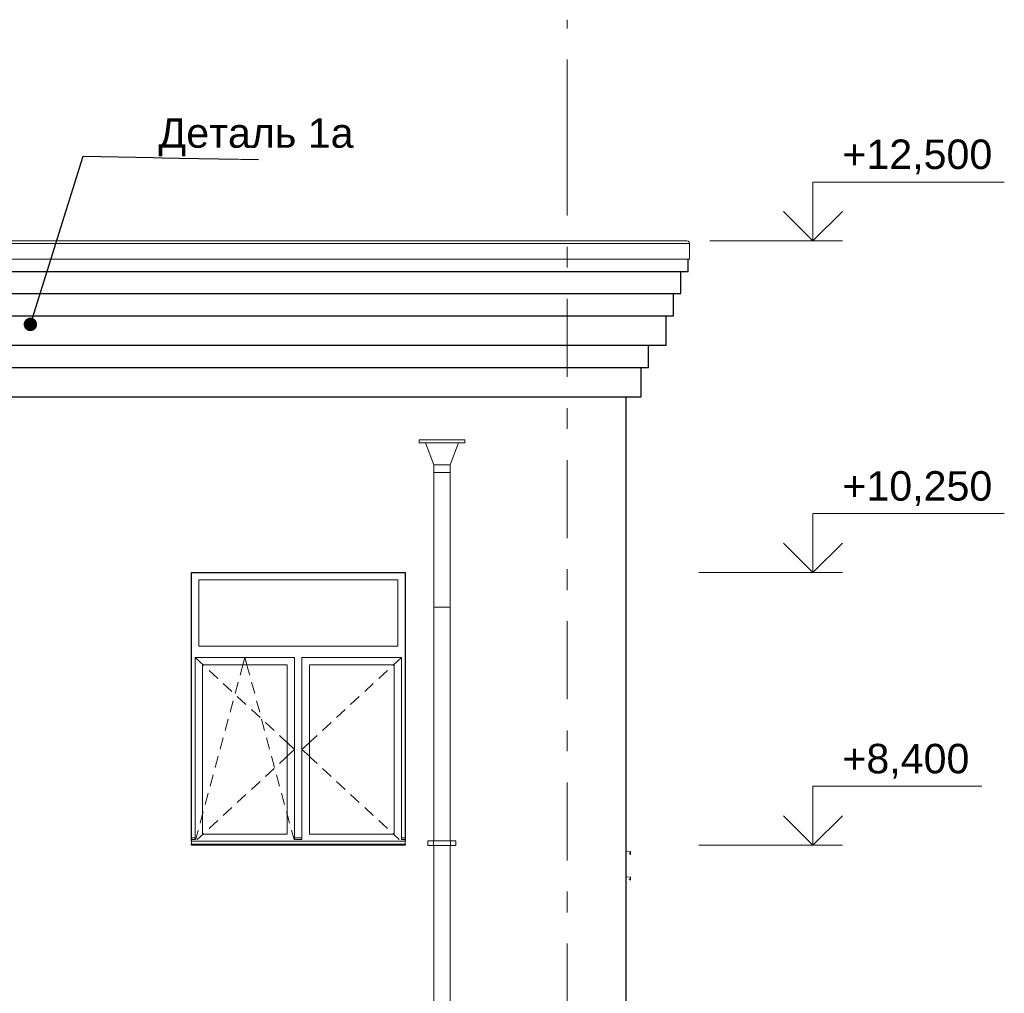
# Model space of a CAD drawing. Header units: millimetres. Extents: x -28034 to 133570, y -6180 to 17692.
# Tile 13 of 36: x 32708 to 39391, y 7396 to 14001. Entities that reach past the tile are written whole.
import ezdxf
from ezdxf.enums import TextEntityAlignment as Align

# ---------------------------------------------------------------- set-up
doc = ezdxf.new("R2010")
doc.units = ezdxf.units.MM
doc.header["$MEASUREMENT"] = 0
doc.set_wipeout_variables(frame=1)
doc.linetypes.add('Wipeout_Contour', pattern=[1000, 0, -1000])
doc.linetypes.add('Штрих-Штриховая', pattern=[1093.611073, 529.166651, -211.666656, 141.111112, -211.666656])
for name, color, linetype in [('1 Молдинги', 7, 'Continuous'), ('Конструктив - Стены Несущие', 7, 'Continuous'), ('Новый_1 ВОДОСТОК', 7, 'Continuous'), ('Новый_1_Конструктив-парапет', 7, 'Continuous'), ('Новый_Окна Archicad', 7, 'Continuous'), ('Окна Archicad', 7, 'Continuous'), ('Размер - Отметка Уровня', 7, 'Continuous'), ('Фартук парапета', 7, 'Continuous'), ('Элемент Модели - Оси', 7, 'Continuous')]:
    doc.layers.add(name, color=color, linetype=linetype)
for name, color, linetype, lineweight in [('1 Молдинги_Ном._пера__21', 7, 'Continuous', 30), ('Аннотация - Выносная Надпись.Фасад фрагмент_Ном._пера__1', 7, 'Continuous', 15), ('Конструктив - Стены Несущие_Ном._пера__21', 7, 'Continuous', 30), ('Новый_1 ВОДОСТОК_Ном._пера__141', 7, 'Continuous', 20), ('Новый_1_Конструктив-парапет_Ном._пера__21', 7, 'Continuous', 30), ('Новый_Окна Archicad_Ном._пера__1', 7, 'Continuous', 15), ('Окна Archicad_Ном._пера__1', 7, 'Continuous', 15), ('Окна Archicad_Ном._пера__21', 7, 'Continuous', 30), ('Размер - Отметка Уровня_Ном._пера__120', 7, 'Continuous', 5), ('Фартук парапета_Ном._пера__1', 7, 'Continuous', 15), ('Элемент Модели - Оси_Ном._пера__1', 7, 'Continuous', 15), ('Элемент Модели - Оси_Ном._пера__2', 8, 'Continuous', 15)]:
    doc.layers.add(name, color=color, linetype=linetype, lineweight=lineweight)
doc.styles.add('СГЕНЕРИР_СТИЛЬ_1', font='arial.ttf')
doc.dimstyles.new('СГЕНЕРИР_СТИЛЬ__2', dxfattribs={"dimtxt": 0.18, "dimasz": 182.4, "dimexe": 0.18, "dimexo": 0.0625, "dimgap": 0, "dimtad": 0, "dimtih": 1, "dimtoh": 1, "dimdec": 4, "dimzin": 0, "dimdsep": 46, "dimcen": 0.09, "dimadec": 0, "dimazin": 0, "dimtfac": 1, "dimtdec": 4, "dimtmove": 0, "dimatfit": 3, "dimldrblk": 'ARROWHEAD_11', "dimfxl": 1, "dimtolj": 1, "dimtzin": 0, "dimarcsym": 0})

# ---------------------------------------------------------------- blocks, each defined once
blk = doc.blocks.new('Элемент Разреза_16_2')
at = {"layer": 'Конструктив - Стены Несущие_Ном._пера__21', "color": 7, "linetype": 'Continuous', "lineweight": 30}
blk.add_line((36824.3, 3850), (36824.3, 7550), dxfattribs=at)
blk = doc.blocks.new('Элемент Разреза_23_2')
at = {"layer": 'Конструктив - Стены Несущие_Ном._пера__21', "color": 7, "linetype": 'Continuous', "lineweight": 30}
blk.add_line((36824.3, 7550), (36824.3, 10890), dxfattribs=at)
blk = doc.blocks.new('Элемент Разреза_28_2')
at = {"layer": 'Окна Archicad_Ном._пера__1', "color": 7, "linetype": 'Continuous', "lineweight": 15}
for p, q in [((33924.3, 10200), (33924.3, 9750)), ((35274.3, 10200), (33924.3, 10200)), ((35274.3, 9750), (35274.3, 10200)), ((33924.3, 9750), (35274.3, 9750)), ((33899.3, 9625), (33899.3, 9675)), ((33899.3, 9675), (34574.3, 9675)), ((33899.3, 9675), (33953.3, 9625)), ((33899.3, 8475), (33899.3, 9625)), ((33949.3, 9625), (33949.3, 8475)), ((34524.3, 9625), (33949.3, 9625)), ((33953.3, 9625), (33958, 9620.6)), ((34215.9, 9597.8), (34223.3, 9625)), ((34223.3, 9625), (34236.8, 9675)), ((34250.3, 9625), (34236.8, 9675)), ((34257.6, 9597.8), (34250.3, 9625)), ((34524.3, 8475), (34524.3, 9625)), ((34574.3, 9675), (34574.3, 9625)), ((34574.3, 9625), (34574.3, 8475)), ((34624.3, 9625), (34624.3, 9675)), ((34624.3, 9675), (35299.3, 9675)), ((34624.3, 8475), (34624.3, 9625)), ((34674.3, 9625), (34674.3, 8475)), ((35249.3, 9625), (34674.3, 9625)), ((35245.3, 9625), (35240.6, 9620.6)), ((35299.3, 9675), (35245.3, 9625)), ((35249.3, 8475), (35249.3, 9625)), ((35299.3, 9675), (35299.3, 9625)), ((35299.3, 9625), (35299.3, 8475)), ((33994.7, 9586.7), (34053.4, 9532.3)), ((34204.3, 9554.6), (34215.9, 9597.8)), ((34269.3, 9554.6), (34257.6, 9597.8)), ((35203.9, 9586.7), (35145.2, 9532.3)), ((34090.1, 9498.4), (34148.8, 9444)), ((34170.4, 9429), (34191.2, 9506.3)), ((34303.2, 9429), (34282.3, 9506.3)), ((35108.5, 9498.4), (35049.8, 9444)), ((34136.5, 9303.5), (34157.3, 9380.8)), ((34185.5, 9410), (34244.2, 9355.7)), ((34337.1, 9303.5), (34316.2, 9380.8)), ((35013.1, 9410), (34954.4, 9355.7)), ((34280.8, 9321.7), (34339.5, 9267.4)), ((34917.7, 9321.7), (34859, 9267.4)), ((34102.6, 9178), (34123.5, 9255.3)), ((34371, 9178), (34350.1, 9255.3)), ((34376.2, 9233.4), (34434.9, 9179)), ((34822.3, 9233.4), (34763.6, 9179)), ((34068.7, 9052.5), (34089.6, 9129.8)), ((34404.9, 9052.5), (34384, 9129.8)), ((34471.6, 9145.1), (34515.6, 9104.4)), ((34515.6, 9104.4), (34524.3, 9096.3)), ((34524.3, 9096.3), (34574.3, 9050)), ((34674.3, 9096.3), (34624.3, 9050)), ((34683, 9104.4), (34674.3, 9096.3)), ((34727, 9145.1), (34683, 9104.4)), ((34524.3, 9003.7), (34574.3, 9050)), ((34674.3, 9003.7), (34624.3, 9050)), ((34034.8, 8927), (34055.7, 9004.3)), ((34438.7, 8927), (34417.9, 9004.3)), ((34471.6, 8954.9), (34515.6, 8995.6)), ((34515.6, 8995.6), (34524.3, 9003.7)), ((34683, 8995.6), (34674.3, 9003.7)), ((34727, 8954.9), (34683, 8995.6)), ((34376.2, 8866.6), (34434.9, 8921)), ((34822.3, 8866.6), (34763.6, 8921)), ((34000.9, 8801.5), (34021.8, 8878.8)), ((34280.8, 8778.3), (34339.5, 8832.6)), ((34472.6, 8801.5), (34451.8, 8878.8)), ((34917.7, 8778.3), (34859, 8832.6)), ((33967.1, 8676), (33987.9, 8753.2)), ((34185.5, 8690), (34244.2, 8744.3)), ((34506.5, 8676), (34485.7, 8753.2)), ((35013.1, 8690), (34954.4, 8744.3)), ((33949.3, 8610.2), (33954, 8627.7)), ((34090.1, 8601.6), (34148.8, 8656)), ((34524.3, 8610.2), (34519.5, 8627.7)), ((35108.5, 8601.6), (35049.8, 8656)), ((33933.2, 8550.5), (33949.3, 8610.2)), ((33994.7, 8513.3), (34053.4, 8567.7)), ((34540.4, 8550.5), (34524.3, 8610.2)), ((35203.9, 8513.3), (35145.2, 8567.7)), ((33902.9, 8438.5), (33920.1, 8502.2)), ((34570.6, 8438.5), (34553.4, 8502.2)), ((33899.3, 8450), (33874.3, 8450)), ((33899.3, 8440), (33874.3, 8440)), ((33874.3, 8430), (33874.3, 8428.1)), ((33874.3, 8428.1), (33874.3, 8408.1)), ((35324.3, 8428.1), (33874.3, 8428.1)), ((33899.3, 8438.5), (33899.3, 8475)), ((33913.9, 8438.5), (33953.3, 8475)), ((33949.3, 8475), (34524.3, 8475)), ((33953.3, 8475), (33958, 8479.4)), ((34574.3, 8475), (34574.3, 8438.5)), ((34624.3, 8450), (34574.3, 8450)), ((34624.3, 8440), (34574.3, 8440)), ((34624.3, 8438.5), (34624.3, 8475)), ((34674.3, 8475), (35249.3, 8475)), ((35245.3, 8475), (35240.6, 8479.4)), ((35284.7, 8438.5), (35245.3, 8475)), ((35299.3, 8475), (35299.3, 8438.5)), ((35324.3, 8450), (35299.3, 8450)), ((35324.3, 8440), (35299.3, 8440)), ((35324.3, 8430), (35324.3, 8428.1)), ((35324.3, 8428.1), (35324.3, 8408.1)), ((35324.3, 8408.1), (33874.3, 8408.1))]:
    blk.add_line(p, q, dxfattribs=at)
at = {"layer": 'Окна Archicad_Ном._пера__21', "color": 7, "linetype": 'Continuous', "lineweight": 30}
for p, q in [((33874.3, 8430), (33874.3, 10250)), ((33874.3, 10250), (35324.3, 10250)), ((35324.3, 10250), (35324.3, 8430)), ((33874.3, 8400), (33874.3, 8408.1)), ((35324.3, 8400), (33874.3, 8400)), ((35324.3, 8408.1), (35324.3, 8400))]:
    blk.add_line(p, q, dxfattribs=at)
blk = doc.blocks.new('Элемент Разреза_38_2')
at = {"layer": 'Новый_1_Конструктив-парапет_Ном._пера__21', "color": 7, "linetype": 'Continuous', "lineweight": 30}
blk.add_line((36824.3, 10890), (36824.3, 11442.5), dxfattribs=at)
blk = doc.blocks.new('Элемент Разреза_55_2')
at = {"layer": 'Новый_Окна Archicad_Ном._пера__1', "color": 7, "linetype": 'Continuous', "lineweight": 15}
for p, q in [((36824.3, 8185), (36854.3, 8183.1)), ((36854.3, 8163.1), (36844.3, 8173.1)), ((36854.3, 8183.1), (36854.3, 8163.1))]:
    blk.add_line(p, q, dxfattribs=at)
blk = doc.blocks.new('Элемент Разреза_71_2')
at = {"layer": 'Фартук парапета_Ном._пера__1', "color": 7, "linetype": 'Continuous', "lineweight": 15}
for p, q in [((37235.8, 12499.9), (12712.8, 12499.9)), ((37235.8, 12499.9), (37244.9, 12498)), ((37244.9, 12498), (37251.8, 12491.6)), ((12694.3, 12482.6), (37254.3, 12482.6)), ((37251.8, 12491.6), (37254.3, 12482.6)), ((37254.3, 12482.6), (37254.3, 12377.2)), ((12694.3, 12377.2), (37254.3, 12377.2))]:
    blk.add_line(p, q, dxfattribs=at)
blk = doc.blocks.new('Элемент Разреза_75_2')
at = {"layer": 'Фартук парапета_Ном._пера__1', "color": 7, "linetype": 'Continuous', "lineweight": 15}
blk.add_line((37254.3, 12377.1), (37245.3, 12377.1), dxfattribs=at)
blk = doc.blocks.new('Элемент Разреза_80_2')
at = {"layer": 'Новый_1 ВОДОСТОК_Ном._пера__141', "color": 7, "linetype": 'Continuous', "lineweight": 20}
for p, q in [((35729.3, 11150), (35419.3, 11150)), ((35419.3, 11130), (35419.3, 11150)), ((35729.3, 11130), (35419.3, 11130)), ((35519.3, 10980), (35462.1, 11130)), ((35686.4, 11130), (35629.3, 10980)), ((35729.3, 11150), (35729.3, 11130)), ((35629.3, 10980), (35519.3, 10980)), ((35519.3, 10930), (35519.3, 10980)), ((35629.3, 10980), (35629.3, 10930)), ((35519.3, 10930), (35519.3, 10339.8)), ((35629.3, 10930), (35519.3, 10930)), ((35629.3, 10930), (35629.3, 10339.8)), ((35519.3, 10339.8), (35519.3, 10125.2)), ((35629.3, 10339.8), (35629.3, 10125.2)), ((35519.3, 10125.2), (35519.3, 10015.2)), ((35629.3, 10125.2), (35629.3, 10015.2)), ((35519.3, 10015.2), (35519.3, 8429.6)), ((35519.3, 10015.2), (35523.5, 10015.2)), ((35523.5, 10015.2), (35535.4, 10015.2)), ((35535.4, 10015.2), (35553.2, 10015.2)), ((35553.2, 10015.2), (35574.3, 10015.2)), ((35574.3, 10015.2), (35595.3, 10015.2)), ((35595.3, 10015.2), (35613.2, 10015.2)), ((35613.2, 10015.2), (35625.1, 10015.2)), ((35625.1, 10015.2), (35629.3, 10015.2)), ((35629.3, 10015.2), (35629.3, 8429.6)), ((35517.3, 8429.6), (35479.3, 8429.6)), ((35479.3, 8399.6), (35479.3, 8429.6)), ((35521.6, 8429.6), (35517.3, 8429.6)), ((35517.3, 8399.6), (35517.3, 8429.6)), ((35534, 8429.6), (35521.6, 8429.6)), ((35552.5, 8429.6), (35534, 8429.6)), ((35574.3, 8429.6), (35552.5, 8429.6)), ((35596.1, 8429.6), (35574.3, 8429.6)), ((35614.6, 8429.6), (35596.1, 8429.6)), ((35626.9, 8429.6), (35614.6, 8429.6)), ((35631.3, 8429.6), (35626.9, 8429.6)), ((35669.3, 8429.6), (35631.3, 8429.6)), ((35631.3, 8399.6), (35631.3, 8429.6)), ((35669.3, 8399.6), (35669.3, 8429.6)), ((35517.3, 8399.6), (35479.3, 8399.6)), ((35521.6, 8399.6), (35517.3, 8399.6)), ((35519.3, 8399.6), (35519.3, 6429.6)), ((35534, 8399.6), (35521.6, 8399.6)), ((35552.5, 8399.6), (35534, 8399.6)), ((35574.3, 8399.6), (35552.5, 8399.6)), ((35596.1, 8399.6), (35574.3, 8399.6)), ((35614.6, 8399.6), (35596.1, 8399.6)), ((35626.9, 8399.6), (35614.6, 8399.6)), ((35631.3, 8399.6), (35626.9, 8399.6)), ((35629.3, 8399.6), (35629.3, 6429.6)), ((35669.3, 8399.6), (35631.3, 8399.6))]:
    blk.add_line(p, q, dxfattribs=at)
blk = doc.blocks.new('Элемент Разреза_91_2')
at = {"layer": '1 Молдинги_Ном._пера__21', "color": 7, "linetype": 'Continuous', "lineweight": 30}
for p, q in [((37245.3, 12292.5), (37245.3, 12377.2)), ((12703.6, 12292.5), (37245.3, 12292.5)), ((37195.3, 12142.5), (37195.3, 12292.5)), ((12753.6, 12142.5), (37195.3, 12142.5)), ((37145.3, 11992.5), (37145.3, 12142.5)), ((12803.6, 11992.5), (37145.3, 11992.5)), ((37095.3, 11792.5), (37095.3, 11992.5)), ((12853.6, 11792.5), (37095.3, 11792.5)), ((36975.3, 11642.5), (36975.3, 11792.5)), ((12973.6, 11642.5), (36975.3, 11642.5)), ((36925.3, 11442.5), (36925.3, 11642.5)), ((13023.6, 11442.5), (36925.3, 11442.5))]:
    blk.add_line(p, q, dxfattribs=at)
blk = doc.blocks.new('Элемент Разреза_110_2')
at = {"layer": 'Новый_Окна Archicad_Ном._пера__1', "color": 7, "linetype": 'Continuous', "lineweight": 15}
for p, q in [((36824.3, 8360), (36854.3, 8358.1)), ((36854.3, 8358.1), (36854.3, 8338.1)), ((36854.3, 8338.1), (36844.3, 8348.1))]:
    blk.add_line(p, q, dxfattribs=at)
blk = doc.blocks.new('Стандартный Маркер Сетки[3]_2', base_point=(36424.3, 14001.1))
at = {"layer": 'Элемент Модели - Оси_Ном._пера__2', "color": 8, "linetype": 'Штрих-Штриховая', "lineweight": 15}
for q in [(36424.3, 14001.1), (36424.3, -2200)]:
    blk.add_line((36424.3, 13201.1), q, dxfattribs=at)
at = {"layer": 'Элемент Модели - Оси_Ном._пера__1', "color": 7, "lineweight": 15, "style": 'СГЕНЕРИР_СТИЛЬ_1'}
blk.add_attdef('AC_MarkerText_1', text='', height=350, rotation=360, dxfattribs=at).set_placement((36424.3, -3300), align=Align.TOP_CENTER)
blk = doc.blocks.new('Стандартный Маркер Сетки[4]_2', base_point=(36424.3, 14001.1))
at = {"layer": 'Элемент Модели - Оси_Ном._пера__2', "color": 8, "linetype": 'Штрих-Штриховая', "lineweight": 15}
for q in [(36424.3, 14001.1), (36424.3, -2200)]:
    blk.add_line((36424.3, 13201.1), q, dxfattribs=at)
at = {"layer": 'Элемент Модели - Оси_Ном._пера__1', "color": 7, "lineweight": 15, "style": 'СГЕНЕРИР_СТИЛЬ_1'}
blk.add_attdef('AC_MarkerText_1', text='', height=350, rotation=360, dxfattribs=at).set_placement((36424.3, -3300), align=Align.TOP_CENTER)
blk = doc.blocks.new('ARROWHEAD_11')
at = {"color": 0, "linetype": 'Continuous', "lineweight": 0}
blk.add_line((0, 0), (-1, 0), dxfattribs=at)
at = {"color": 0, "linetype": 'Continuous', "lineweight": 0, "const_width": 0.25, "flags": 128}
blk.add_lwpolyline([(-0.125, 0, 1), (0.125, 0, 1)], format="xyb", close=True, dxfattribs=at)
blk = doc.blocks.new('Отметка высоты (ГОСТ)[7]_2', base_point=(38091.8, 12499.9))
at = {"layer": 'Размер - Отметка Уровня_Ном._пера__120', "color": 7, "linetype": 'Continuous', "lineweight": 5}
for p, q in [((38091.8, 12499.9), (38091.8, 12899.9)), ((38091.8, 12899.9), (39390.9, 12899.9)), ((38091.8, 12499.9), (37891.8, 12699.9)), ((38091.8, 12499.9), (38291.8, 12699.9)), ((37391.8, 12499.9), (38291.8, 12499.9))]:
    blk.add_line(p, q, dxfattribs=at)
at = {"layer": 'Размер - Отметка Уровня_Ном._пера__120', "color": 7, "lineweight": 5, "insert": (38291.8, 12929.7), "char_height": 200, "attachment_point": 7, "style": 'СГЕНЕРИР_СТИЛЬ_1'}
blk.add_mtext('\\A1;+12,500{\\H0.66x;\\S^  ;}', dxfattribs=at)
at = {"layer": 'Размер - Отметка Уровня_Ном._пера__120', "color": 7, "lineweight": 5, "style": 'СГЕНЕРИР_СТИЛЬ_1'}
blk.add_attdef('addText', text='', height=150, dxfattribs=at).set_placement((38351.8, 12664.2), align=Align.BOTTOM_LEFT)
blk = doc.blocks.new('Отметка высоты (ГОСТ)[8]_2', base_point=(38091.8, 10250))
at = {"layer": 'Размер - Отметка Уровня_Ном._пера__120', "color": 7, "linetype": 'Continuous', "lineweight": 5}
for p, q in [((38091.8, 10250), (38091.8, 10650)), ((38091.8, 10650), (39390.9, 10650)), ((38091.8, 10250), (37891.8, 10450)), ((38091.8, 10250), (38291.8, 10450)), ((37318.6, 10250), (38291.8, 10250))]:
    blk.add_line(p, q, dxfattribs=at)
at = {"layer": 'Размер - Отметка Уровня_Ном._пера__120', "color": 7, "lineweight": 5, "insert": (38291.8, 10679.7), "char_height": 200, "attachment_point": 7, "style": 'СГЕНЕРИР_СТИЛЬ_1'}
blk.add_mtext('\\A1;+10,250{\\H0.66x;\\S^  ;}', dxfattribs=at)
at = {"layer": 'Размер - Отметка Уровня_Ном._пера__120', "color": 7, "lineweight": 5, "style": 'СГЕНЕРИР_СТИЛЬ_1'}
blk.add_attdef('addText', text='', height=150, dxfattribs=at).set_placement((38351.8, 10414.3), align=Align.BOTTOM_LEFT)
blk = doc.blocks.new('Отметка высоты (ГОСТ)[9]_2', base_point=(38091.8, 8400))
at = {"layer": 'Размер - Отметка Уровня_Ном._пера__120', "color": 7, "linetype": 'Continuous', "lineweight": 5}
for p, q in [((38091.8, 8400), (38091.8, 8800)), ((38091.8, 8800), (39238.4, 8800)), ((38091.8, 8400), (37891.8, 8600)), ((38091.8, 8400), (38291.8, 8600)), ((37318.6, 8400), (38291.8, 8400))]:
    blk.add_line(p, q, dxfattribs=at)
at = {"layer": 'Размер - Отметка Уровня_Ном._пера__120', "color": 7, "lineweight": 5, "insert": (38291.8, 8829.7), "char_height": 200, "attachment_point": 7, "style": 'СГЕНЕРИР_СТИЛЬ_1'}
blk.add_mtext('\\A1;+8,400{\\H0.66x;\\S^  ;}', dxfattribs=at)
at = {"layer": 'Размер - Отметка Уровня_Ном._пера__120', "color": 7, "lineweight": 5, "style": 'СГЕНЕРИР_СТИЛЬ_1'}
blk.add_attdef('addText', text='', height=150, dxfattribs=at).set_placement((38351.8, 8564.3), align=Align.BOTTOM_LEFT)

msp = doc.modelspace()

# ---------------------------------------------------------------- block references
at = {"layer": '1 Молдинги', "lineweight": 0}
msp.add_blockref('Элемент Разреза_91_2', (0, 0), dxfattribs=at)
at = {"layer": 'Конструктив - Стены Несущие', "lineweight": 0}
for name in ['Элемент Разреза_23_2', 'Элемент Разреза_16_2']:
    msp.add_blockref(name, (0, 0), dxfattribs=at)
at = {"layer": 'Новый_1 ВОДОСТОК', "lineweight": 0}
msp.add_blockref('Элемент Разреза_80_2', (0, 0), dxfattribs=at)
at = {"layer": 'Новый_1_Конструктив-парапет', "lineweight": 0}
msp.add_blockref('Элемент Разреза_38_2', (0, 0), dxfattribs=at)
at = {"layer": 'Новый_Окна Archicad', "lineweight": 0}
for name in ['Элемент Разреза_110_2', 'Элемент Разреза_55_2']:
    msp.add_blockref(name, (0, 0), dxfattribs=at)
at = {"layer": 'Окна Archicad', "lineweight": 0}
msp.add_blockref('Элемент Разреза_28_2', (0, 0), dxfattribs=at)
at = {"layer": 'Размер - Отметка Уровня', "color": 104, "linetype": 'Continuous', "lineweight": 15, "true_color": 0x029e21}
for name, p in [('Отметка высоты (ГОСТ)[7]_2', (38091.8, 12499.9)), ('Отметка высоты (ГОСТ)[8]_2', (38091.8, 10250)), ('Отметка высоты (ГОСТ)[9]_2', (38091.8, 8400))]:
    msp.add_blockref(name, p, dxfattribs=at)
at = {"layer": 'Фартук парапета', "lineweight": 0}
for name in ['Элемент Разреза_71_2', 'Элемент Разреза_75_2']:
    msp.add_blockref(name, (0, 0), dxfattribs=at)
at = {"layer": 'Элемент Модели - Оси', "color": 8, "linetype": 'Continuous', "lineweight": 15}
for name in ['Стандартный Маркер Сетки[3]_2', 'Стандартный Маркер Сетки[4]_2']:
    msp.add_blockref(name, (36424.3, 14001.1), dxfattribs=at)

# ---------------------------------------------------------------- wipeouts: each hides what was drawn before it
at = {"color": 7, "linetype": 'Wipeout_Contour', "lineweight": 15, "ltscale": 147094.96894}
msp.add_wipeout([(33674.2, 13366), (34962.8, 13366), (34962.8, 13051.7), (33674.2, 13051.7)], dxfattribs=at).dxf.layer = 'Аннотация - Выносная Надпись.Фасад фрагмент_Ном._пера__1'

# ---------------------------------------------------------------- next in the draw order: texts
at = {"layer": 'Аннотация - Выносная Надпись.Фасад фрагмент_Ном._пера__1', "color": 7, "linetype": 'Continuous', "lineweight": 15, "insert": (34974.4, 13074.5), "char_height": 200, "attachment_point": 9, "style": 'СГЕНЕРИР_СТИЛЬ_1'}
msp.add_mtext('\\A1;Деталь 1а', dxfattribs=at)

# ---------------------------------------------------------------- next in the draw order: leaders
at = {"layer": 'Аннотация - Выносная Надпись.Фасад фрагмент_Ном._пера__1', "color": 7, "linetype": 'Continuous', "lineweight": 15, "annotation_type": 0, "has_hookline": 1, "hookline_direction": 0, "text_width": 1313.1}
msp.add_leader([(32781, 11933.8), (33140, 13074.5), (34330.1, 13051.7)], dimstyle='СГЕНЕРИР_СТИЛЬ__2', dxfattribs=at)

doc.saveas('drawing.dxf')
